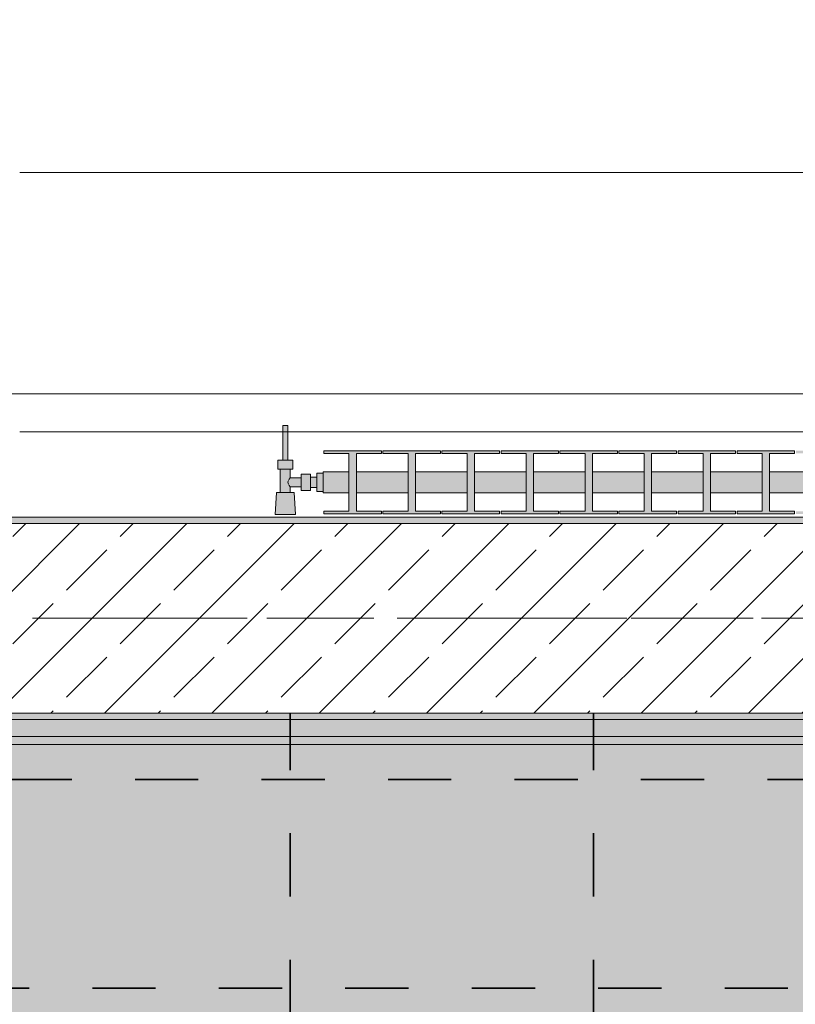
# Model space of a CAD drawing. Header units: metres. Extents: x -3.6 to 84.5, y -11 to 16.8.
# Tile 56 of 256: x 4.7 to 5.9, y 12.5 to 14.1. Entities that reach past the tile are written whole.
import ezdxf

# ---------------------------------------------------------------- set-up
doc = ezdxf.new("R2010")
doc.units = ezdxf.units.M
doc.header["$MEASUREMENT"] = 0
doc.linetypes.add('Achse', pattern=[0.2, 0.1, -0.05, 0, -0.05])
doc.linetypes.add('Strichlinie doppelt', pattern=[0.546806, 0.264583, -0.105833, 0.070556, -0.105833])
for name, color, linetype in [('154 - Bemaßung_ Beschriftung.Ausbau - Deckenspiegel', 7, 'Continuous'), ('451 - Universal.Achsen Raster', 7, 'Continuous'), ('604 - Struktur.Wand Aussen', 7, 'Continuous'), ('608 - Struktur.Träger', 7, 'Continuous'), ('801 - HKLSE.Heizung_ Klima_ Lüftung', 7, 'Continuous'), ('Neubau_651 - Abdeckung.Decke abgehängt_ bekleidet', 7, 'Continuous'), ('Neubau_653 - Abdeckung.TB Verkofferung', 7, 'Continuous')]:
    doc.layers.add(name, color=color, linetype=linetype)
doc.styles.add('ERSTELLTER_STIL_2', font='txt')
doc.dimstyles.new('ERSTELLTER_STIL__2', dxfattribs={"dimtxt": 0.1, "dimasz": 0.0532, "dimexe": 0.18, "dimexo": 0.0625, "dimgap": 0, "dimtad": 1, "dimtih": 1, "dimtoh": 1, "dimzin": 0, "dimdsep": 46, "dimtxsty": 'ERSTELLTER_STIL_2', "dimblk": 'ARROWHEAD_2', "dimblk1": 'ARROWHEAD_2', "dimblk2": 'ARROWHEAD_2', "dimcen": 0.09, "dimse1": 1, "dimse2": 1, "dimclrd": 7, "dimclre": 7, "dimclrt": 7, "dimazin": 0, "dimtfac": 1, "dimtdec": 4, "dimtmove": 0, "dimatfit": 3, "dimfxl": 1, "dimtolj": 1, "dimtzin": 0, "dimarcsym": 0})
pattern_1 = [(45, (0, 0), (-0.01767767, 0.01767767), [0, -0.025])]

# ---------------------------------------------------------------- blocks, each defined once
blk = doc.blocks.new('*D488')
at = {"layer": '154 - Bemaßung_ Beschriftung.Ausbau - Deckenspiegel', "color": 7, "linetype": 'Continuous', "lineweight": 5}
for p, q in [((4.6675, 14.5711), (4.6675, 14.6761)), ((5.1475, 14.5711), (5.1475, 14.6761)), ((4.6877, 14.6586), (4.6473, 14.5886)), ((5.1677, 14.6586), (5.1273, 14.5886)), ((4.6675, 14.6236), (5.1475, 14.6236))]:
    blk.add_line(p, q, dxfattribs=at)
at = {"layer": '154 - Bemaßung_ Beschriftung.Ausbau - Deckenspiegel', "color": 7, "lineweight": 5, "insert": (4.8316, 14.6436), "char_height": 0.1, "attachment_point": 7, "style": 'ERSTELLTER_STIL_2'}
blk.add_mtext('\\A1;{\\pql;\\fArial|b0|i0|c0|p38;48}', dxfattribs=at)
blk = doc.blocks.new('ARROWHEAD_2')
at = {"color": 0, "linetype": 'Continuous', "lineweight": 0}
for p, q in [((-0.378, -0.655), (0.378, 0.655)), ((0, 0), (-1, 0))]:
    blk.add_line(p, q, dxfattribs=at)
blk = doc.blocks.new('*D489')
at = {"layer": '154 - Bemaßung_ Beschriftung.Ausbau - Deckenspiegel', "color": 7, "linetype": 'Continuous', "lineweight": 5}
for p, q in [((5.1475, 14.5711), (5.1475, 14.6761)), ((5.6275, 14.5711), (5.6275, 14.6761)), ((5.1677, 14.6586), (5.1273, 14.5886)), ((5.6477, 14.6586), (5.6073, 14.5886)), ((5.1475, 14.6236), (5.6275, 14.6236))]:
    blk.add_line(p, q, dxfattribs=at)
at = {"layer": '154 - Bemaßung_ Beschriftung.Ausbau - Deckenspiegel', "color": 7, "lineweight": 5, "insert": (5.3116, 14.6436), "char_height": 0.1, "attachment_point": 7, "style": 'ERSTELLTER_STIL_2'}
blk.add_mtext('\\A1;{\\pql;\\fArial|b0|i0|c0|p38;48}', dxfattribs=at)
blk = doc.blocks.new('*D490')
at = {"layer": '154 - Bemaßung_ Beschriftung.Ausbau - Deckenspiegel', "color": 7, "linetype": 'Continuous', "lineweight": 5}
for p, q in [((5.6275, 14.5711), (5.6275, 14.6761)), ((6.1075, 14.5711), (6.1075, 14.6761)), ((5.6477, 14.6586), (5.6073, 14.5886)), ((6.1277, 14.6586), (6.0873, 14.5886)), ((5.6275, 14.6236), (6.1075, 14.6236))]:
    blk.add_line(p, q, dxfattribs=at)
at = {"layer": '154 - Bemaßung_ Beschriftung.Ausbau - Deckenspiegel', "color": 7, "lineweight": 5, "insert": (5.7916, 14.6436), "char_height": 0.1, "attachment_point": 7, "style": 'ERSTELLTER_STIL_2'}
blk.add_mtext('\\A1;{\\pql;\\fArial|b0|i0|c0|p38;48}', dxfattribs=at)

msp = doc.modelspace()

# ---------------------------------------------------------------- hatches: boundary and pattern name
at = {"layer": '608 - Struktur.Träger', "linetype": 'Continuous', "lineweight": 0, "true_color": 0x000000}
h = msp.add_hatch(dxfattribs=at)
h.set_pattern_fill('Beton__Stahlbeton_0001', color=18, style=0, pattern_type=2)
h.set_pattern_definition([(45, (0, 0), (-0.0848528, 0.0848528), []), (45, (-0.04243, 0.04243), (-0.0848528, 0.0848528), [0.09, -0.03])])
h.paths.add_polyline_path([(0.38, 13), (0.69, 13), (3.97, 13), (4.29, 13), (7.57, 13), (7.89, 13), (11.17, 13), (11.48, 13), (11.48, 13.3), (11.17, 13.3), (7.89, 13.3), (7.57, 13.3), (4.29, 13.3), (3.97, 13.3), (0.69, 13.3), (0.38, 13.3)])
h = msp.add_hatch(dxfattribs=at)
h.set_pattern_fill('Gips_0001', color=18, style=0, pattern_type=2)
h.set_pattern_definition(pattern_1)
h.paths.add_polyline_path([(4.29, 13.3), (7.57, 13.3), (7.57, 13.31), (4.29, 13.31)])
h = msp.add_hatch(dxfattribs=at)
h.set_pattern_fill('Gips_0001', color=18, style=0, pattern_type=2)
h.set_pattern_definition(pattern_1)
h.paths.add_polyline_path([(4.29, 12.99), (7.57, 12.99), (7.57, 13), (4.29, 13)])
at = {"layer": '801 - HKLSE.Heizung_ Klima_ Lüftung', "linetype": 'Continuous', "lineweight": 0, "true_color": 0x3a3a3a}
for points in [[(5.2, 13.3503), (5.2, 13.3797), (5.19, 13.3797), (5.19, 13.373), (5.18, 13.373), (5.18, 13.378), (5.165, 13.378), (5.165, 13.372), (5.148, 13.372), (5.148, 13.386), (5.152, 13.386), (5.152, 13.4), (5.144, 13.4), (5.144, 13.455), (5.136, 13.455), (5.136, 13.4), (5.128, 13.4), (5.128, 13.386), (5.132, 13.386), (5.132, 13.349), (5.126, 13.349), (5.124, 13.314), (5.156, 13.314), (5.154, 13.349), (5.148, 13.349), (5.148, 13.358), (5.165, 13.358), (5.165, 13.352), (5.18, 13.352), (5.18, 13.357), (5.19, 13.357), (5.19, 13.3503)], [(5.2, 13.3817), (5.2, 13.3483), (5.2408, 13.3483), (5.2408, 13.3192), (5.2012, 13.3192), (5.2012, 13.315), (5.2922, 13.315), (5.2922, 13.3192), (5.2525, 13.3192), (5.2525, 13.3483), (5.3342, 13.3483), (5.3342, 13.3192), (5.2945, 13.3192), (5.2945, 13.315), (5.3855, 13.315), (5.3855, 13.3192), (5.3458, 13.3192), (5.3458, 13.3483), (5.4275, 13.3483), (5.4275, 13.3192), (5.3878, 13.3192), (5.3878, 13.315), (5.4788, 13.315), (5.4788, 13.3192), (5.4392, 13.3192), (5.4392, 13.3483), (5.5208, 13.3483), (5.5208, 13.3192), (5.4812, 13.3192), (5.4812, 13.315), (5.5722, 13.315), (5.5722, 13.3192), (5.5325, 13.3192), (5.5325, 13.3483), (5.6142, 13.3483), (5.6142, 13.3192), (5.5745, 13.3192), (5.5745, 13.315), (5.6655, 13.315), (5.6655, 13.3192), (5.6258, 13.3192), (5.6258, 13.3483), (5.7075, 13.3483), (5.7075, 13.3192), (5.6678, 13.3192), (5.6678, 13.315), (5.7588, 13.315), (5.7588, 13.3192), (5.7192, 13.3192), (5.7192, 13.3483), (5.8008, 13.3483), (5.8008, 13.3192), (5.7612, 13.3192), (5.7612, 13.315), (5.8522, 13.315), (5.8522, 13.3192), (5.8125, 13.3192), (5.8125, 13.3483), (5.8942, 13.3483), (5.8942, 13.3192), (5.8545, 13.3192), (5.8545, 13.315), (5.9455, 13.315), (5.9455, 13.3192), (5.9058, 13.3192), (5.9058, 13.3483), (5.9875, 13.3483), (5.9875, 13.3192), (5.9478, 13.3192), (5.9478, 13.315), (6.0388, 13.315), (6.0388, 13.3192), (5.9992, 13.3192), (5.9992, 13.3483), (6.0808, 13.3483), (6.0808, 13.3192), (6.0412, 13.3192), (6.0412, 13.315), (6.1322, 13.315), (6.1322, 13.3192), (6.0925, 13.3192), (6.0925, 13.3483), (6.1742, 13.3483), (6.1742, 13.3192), (6.1345, 13.3192), (6.1345, 13.315), (6.2255, 13.315), (6.2255, 13.3192), (6.1858, 13.3192), (6.1858, 13.3483), (6.2675, 13.3483), (6.2675, 13.3192), (6.2278, 13.3192), (6.2278, 13.315), (6.3188, 13.315), (6.3188, 13.3192), (6.2792, 13.3192), (6.2792, 13.3483), (6.3608, 13.3483), (6.3608, 13.3192), (6.3212, 13.3192), (6.3212, 13.315), (6.4122, 13.315), (6.4122, 13.3192), (6.3725, 13.3192), (6.3725, 13.3483), (6.4542, 13.3483), (6.4542, 13.3192), (6.4145, 13.3192), (6.4145, 13.315), (6.5055, 13.315), (6.5055, 13.3192), (6.4658, 13.3192), (6.4658, 13.3483), (6.5475, 13.3483), (6.5475, 13.3192), (6.5078, 13.3192), (6.5078, 13.315), (6.5988, 13.315), (6.5988, 13.3192), (6.5592, 13.3192), (6.5592, 13.3483), (6.6, 13.3483), (6.6, 13.3817), (6.5592, 13.3817), (6.5592, 13.4108), (6.5988, 13.4108), (6.5988, 13.415), (6.5078, 13.415), (6.5078, 13.4108), (6.5475, 13.4108), (6.5475, 13.3817), (6.4658, 13.3817), (6.4658, 13.4108), (6.5055, 13.4108), (6.5055, 13.415), (6.4145, 13.415), (6.4145, 13.4108), (6.4542, 13.4108), (6.4542, 13.3817), (6.3725, 13.3817), (6.3725, 13.4108), (6.4122, 13.4108), (6.4122, 13.415), (6.3212, 13.415), (6.3212, 13.4108), (6.3608, 13.4108), (6.3608, 13.3817), (6.2792, 13.3817), (6.2792, 13.4108), (6.3188, 13.4108), (6.3188, 13.415), (6.2278, 13.415), (6.2278, 13.4108), (6.2675, 13.4108), (6.2675, 13.3817), (6.1858, 13.3817), (6.1858, 13.4108), (6.2255, 13.4108), (6.2255, 13.415), (6.1345, 13.415), (6.1345, 13.4108), (6.1742, 13.4108), (6.1742, 13.3817), (6.0925, 13.3817), (6.0925, 13.4108), (6.1322, 13.4108), (6.1322, 13.415), (6.0412, 13.415), (6.0412, 13.4108), (6.0808, 13.4108), (6.0808, 13.3817), (5.9992, 13.3817), (5.9992, 13.4108), (6.0388, 13.4108), (6.0388, 13.415), (5.9478, 13.415), (5.9478, 13.4108), (5.9875, 13.4108), (5.9875, 13.3817), (5.9058, 13.3817), (5.9058, 13.4108), (5.9455, 13.4108), (5.9455, 13.415), (5.8545, 13.415), (5.8545, 13.4108), (5.8942, 13.4108), (5.8942, 13.3817), (5.8125, 13.3817), (5.8125, 13.4108), (5.8522, 13.4108), (5.8522, 13.415), (5.7612, 13.415), (5.7612, 13.4108), (5.8008, 13.4108), (5.8008, 13.3817), (5.7192, 13.3817), (5.7192, 13.4108), (5.7588, 13.4108), (5.7588, 13.415), (5.6678, 13.415), (5.6678, 13.4108), (5.7075, 13.4108), (5.7075, 13.3817), (5.6258, 13.3817), (5.6258, 13.4108), (5.6655, 13.4108), (5.6655, 13.415), (5.5745, 13.415), (5.5745, 13.4108), (5.6142, 13.4108), (5.6142, 13.3817), (5.5325, 13.3817), (5.5325, 13.4108), (5.5722, 13.4108), (5.5722, 13.415), (5.4812, 13.415), (5.4812, 13.4108), (5.5208, 13.4108), (5.5208, 13.3817), (5.4392, 13.3817), (5.4392, 13.4108), (5.4788, 13.4108), (5.4788, 13.415), (5.3878, 13.415), (5.3878, 13.4108), (5.4275, 13.4108), (5.4275, 13.3817), (5.3458, 13.3817), (5.3458, 13.4108), (5.3855, 13.4108), (5.3855, 13.415), (5.2945, 13.415), (5.2945, 13.4108), (5.3342, 13.4108), (5.3342, 13.3817), (5.2525, 13.3817), (5.2525, 13.4108), (5.2922, 13.4108), (5.2922, 13.415), (5.2012, 13.415), (5.2012, 13.4108), (5.2408, 13.4108), (5.2408, 13.3817)]]:
    msp.add_hatch(color=250, dxfattribs=at).paths.add_polyline_path(points)
at = {"layer": 'Neubau_651 - Abdeckung.Decke abgehängt_ bekleidet', "linetype": 'Continuous', "lineweight": 13, "true_color": 0xffbfbf}
h = msp.add_hatch(dxfattribs=at)
h.set_pattern_fill('sechseckig_0001', color=254, style=0, pattern_type=2)
h.set_pattern_definition([(90, (0, 0), (-0.1299038, 0), [0.075, -0.15]), (90, (-0.06495, 0.1125), (-0.1299038, 0), [0.075, -0.15]), (150, (5e-18, 0.075), (0.0649519, 0.1125), [0.075, -0.15]), (150, (-0.1299, 0.075), (0.0649519, 0.1125), [0.075, -0.15]), (210, (0, 0), (-0.0649519, 0.1125), [0.075, -0.15]), (210, (-0.1299, 8e-18), (-0.0649519, 0.1125), [0.075, -0.15])])
h.paths.add_polyline_path([(0.7025, 12.69), (0.235, 12.69), (0.235, 8.51), (7.66, 8.51), (7.66, 12.99), (0.7025, 12.99)])
h.paths.add_polyline_path([(0.7475, 9.15), (0.7475, 12.45), (7.1475, 12.45), (7.1475, 9.15)], flags=0)
at = {"layer": 'Neubau_653 - Abdeckung.TB Verkofferung', "linetype": 'Continuous', "lineweight": 0, "true_color": 0x000000}
h = msp.add_hatch(dxfattribs=at)
h.set_pattern_fill('Gips_0001', color=18, style=0, pattern_type=2)
h.set_pattern_definition(pattern_1)
h.paths.add_polyline_path([(0.7025, 12.9505), (7.55, 12.9505), (7.55, 12.963), (0.7025, 12.963)])

# ---------------------------------------------------------------- linework, layer by layer
at = {"layer": '451 - Universal.Achsen Raster', "color": 160, "linetype": 'Strichlinie doppelt', "lineweight": 9, "true_color": 0x3232ff}
msp.add_line((64.935, 13.15), (-3.175, 13.15), dxfattribs=at)
at = {"layer": '604 - Struktur.Wand Aussen', "color": 7, "linetype": 'Continuous', "lineweight": 13}
for p, q in [((7.12, 13.855), (4.72, 13.855)), ((4.72, 13.445), (7.12, 13.445))]:
    msp.add_line(p, q, dxfattribs=at)
at = {"layer": '608 - Struktur.Träger', "color": 7, "linetype": 'Continuous', "lineweight": 13}
for p, q in [((0.38, 13.31), (11.48, 13.31)), ((7.57, 13.3), (4.29, 13.3)), ((0.38, 12.99), (11.48, 12.99))]:
    msp.add_line(p, q, dxfattribs=at)
at = {"layer": '608 - Struktur.Träger', "color": 7, "linetype": 'Continuous', "lineweight": 5}
for p, q in [((7.57, 13.31), (4.29, 13.31)), ((7.57, 12.99), (4.29, 12.99))]:
    msp.add_line(p, q, dxfattribs=at)
at = {"layer": '608 - Struktur.Träger', "color": 7, "linetype": 'Achse', "lineweight": 9}
msp.add_line((0.38, 13.15), (11.48, 13.15), dxfattribs=at)
at = {"layer": '608 - Struktur.Träger', "color": 7, "linetype": 'Continuous', "lineweight": 13, "flags": 128}
msp.add_lwpolyline([(11.48, 13), (11.17, 13), (7.89, 13), (7.57, 13), (4.29, 13), (3.97, 13), (0.69, 13), (0.38, 13)], dxfattribs=at)
at = {"layer": '801 - HKLSE.Heizung_ Klima_ Lüftung', "color": 7, "linetype": 'Continuous', "lineweight": 5, "true_color": 0xebebeb}
for p, q in [((5.1372, 13.455), (5.136, 13.455)), ((5.136, 13.455), (5.136, 13.4)), ((5.14, 13.455), (5.1372, 13.455)), ((5.1428, 13.455), (5.14, 13.455)), ((5.144, 13.455), (5.1428, 13.455)), ((5.144, 13.455), (5.144, 13.4)), ((5.2012, 13.415), (5.2012, 13.4108)), ((5.2922, 13.415), (5.2012, 13.415)), ((5.2012, 13.415), (5.2012, 13.4108)), ((5.2012, 13.4108), (5.2408, 13.4108)), ((5.2408, 13.4108), (5.2408, 13.3192)), ((5.2525, 13.3192), (5.2525, 13.4108)), ((5.2525, 13.4108), (5.2922, 13.4108)), ((5.2922, 13.4108), (5.2922, 13.415)), ((5.2945, 13.415), (5.2945, 13.4108)), ((5.3855, 13.415), (5.2945, 13.415)), ((5.2945, 13.415), (5.2945, 13.4108)), ((5.2945, 13.4108), (5.3342, 13.4108)), ((5.3342, 13.4108), (5.3342, 13.3192)), ((5.3458, 13.3192), (5.3458, 13.4108)), ((5.3458, 13.4108), (5.3855, 13.4108)), ((5.3855, 13.4108), (5.3855, 13.415)), ((5.3855, 13.4108), (5.3855, 13.415)), ((5.4788, 13.415), (5.3878, 13.415)), ((5.3878, 13.415), (5.3878, 13.4108)), ((5.3878, 13.4108), (5.4275, 13.4108)), ((5.4275, 13.4108), (5.4275, 13.3192)), ((5.4392, 13.3192), (5.4392, 13.4108)), ((5.4392, 13.4108), (5.4788, 13.4108)), ((5.4788, 13.4108), (5.4788, 13.415)), ((5.4788, 13.4108), (5.4788, 13.415)), ((5.5722, 13.415), (5.4812, 13.415)), ((5.4812, 13.415), (5.4812, 13.4108)), ((5.4812, 13.4108), (5.5208, 13.4108)), ((5.5208, 13.4108), (5.5208, 13.3192)), ((5.5325, 13.3192), (5.5325, 13.4108)), ((5.5325, 13.4108), (5.5722, 13.4108)), ((5.5722, 13.4108), (5.5722, 13.415)), ((5.5745, 13.415), (5.5745, 13.4108)), ((5.6655, 13.415), (5.5745, 13.415)), ((5.5745, 13.415), (5.5745, 13.4108)), ((5.5745, 13.4108), (5.6142, 13.4108)), ((5.6142, 13.4108), (5.6142, 13.3192)), ((5.6258, 13.3192), (5.6258, 13.4108)), ((5.6258, 13.4108), (5.6655, 13.4108)), ((5.6655, 13.4108), (5.6655, 13.415)), ((5.6655, 13.4108), (5.6655, 13.415)), ((5.7588, 13.415), (5.6678, 13.415)), ((5.6678, 13.415), (5.6678, 13.4108)), ((5.6678, 13.4108), (5.7075, 13.4108)), ((5.7075, 13.4108), (5.7075, 13.3192)), ((5.7192, 13.3192), (5.7192, 13.4108)), ((5.7192, 13.4108), (5.7588, 13.4108)), ((5.7588, 13.4108), (5.7588, 13.415)), ((5.7612, 13.415), (5.7612, 13.4108)), ((5.8522, 13.415), (5.7612, 13.415)), ((5.7612, 13.415), (5.7612, 13.4108)), ((5.7612, 13.4108), (5.8008, 13.4108)), ((5.8008, 13.4108), (5.8008, 13.3192)), ((5.8125, 13.3192), (5.8125, 13.4108)), ((5.8125, 13.4108), (5.8522, 13.4108)), ((5.8522, 13.4108), (5.8522, 13.415)), ((5.9455, 13.415), (5.8545, 13.415)), ((5.8545, 13.415), (5.8545, 13.4108)), ((5.8545, 13.4108), (5.8942, 13.4108)), ((5.8942, 13.4108), (5.8942, 13.3192)), ((5.9058, 13.3192), (5.9058, 13.4108)), ((5.9058, 13.4108), (5.9455, 13.4108)), ((5.9455, 13.4108), (5.9455, 13.415)), ((5.9455, 13.4108), (5.9455, 13.415)), ((5.134, 13.4), (5.128, 13.4)), ((5.128, 13.4), (5.128, 13.386)), ((5.146, 13.4), (5.134, 13.4)), ((5.1372, 13.4), (5.136, 13.4)), ((5.14, 13.4), (5.1372, 13.4)), ((5.1428, 13.4), (5.14, 13.4)), ((5.144, 13.4), (5.1428, 13.4)), ((5.152, 13.4), (5.146, 13.4)), ((5.152, 13.4), (5.152, 13.386)), ((5.134, 13.386), (5.128, 13.386)), ((5.132, 13.386), (5.132, 13.349)), ((5.146, 13.386), (5.134, 13.386)), ((5.152, 13.386), (5.146, 13.386)), ((5.148, 13.386), (5.148, 13.372)), ((5.165, 13.378), (5.165, 13.3715)), ((5.165, 13.378), (5.18, 13.378)), ((5.18, 13.378), (5.18, 13.3715)), ((5.19, 13.3797), (5.19, 13.365)), ((5.19, 13.3797), (5.2, 13.3797)), ((5.19, 13.3797), (5.19, 13.365)), ((5.19, 13.3797), (5.2, 13.3797)), ((5.2, 13.3817), (5.2, 13.3768)), ((5.2, 13.3817), (5.2408, 13.3817)), ((5.2, 13.3768), (5.2, 13.365)), ((5.2525, 13.3817), (5.3342, 13.3817)), ((5.3458, 13.3817), (5.4275, 13.3817)), ((5.4392, 13.3817), (5.5208, 13.3817)), ((5.5325, 13.3817), (5.6142, 13.3817)), ((5.6258, 13.3817), (5.7075, 13.3817)), ((5.7192, 13.3817), (5.8008, 13.3817)), ((5.8125, 13.3817), (5.8942, 13.3817)), ((5.9058, 13.3817), (5.9875, 13.3817)), ((5.1453, 13.3679), (5.1439, 13.365)), ((5.1439, 13.365), (5.1453, 13.3621)), ((5.1463, 13.3699), (5.1458, 13.3689)), ((5.1458, 13.3611), (5.1463, 13.3601)), ((5.148, 13.372), (5.1463, 13.3699)), ((5.1463, 13.3601), (5.148, 13.358)), ((5.148, 13.372), (5.165, 13.372)), ((5.165, 13.3715), (5.165, 13.3585)), ((5.18, 13.373), (5.19, 13.373)), ((5.18, 13.3715), (5.18, 13.3585)), ((5.19, 13.373), (5.19, 13.3707)), ((5.19, 13.3707), (5.19, 13.365)), ((5.19, 13.365), (5.19, 13.3503)), ((5.19, 13.365), (5.19, 13.3503)), ((5.19, 13.365), (5.19, 13.3593)), ((5.19, 13.3593), (5.19, 13.357)), ((5.2, 13.365), (5.2, 13.3532)), ((5.126, 13.349), (5.124, 13.314)), ((5.1301, 13.349), (5.126, 13.349)), ((5.14, 13.349), (5.1301, 13.349)), ((5.1499, 13.349), (5.14, 13.349)), ((5.148, 13.358), (5.148, 13.349)), ((5.148, 13.358), (5.165, 13.358)), ((5.154, 13.349), (5.1499, 13.349)), ((5.154, 13.349), (5.156, 13.314)), ((5.165, 13.3585), (5.165, 13.352)), ((5.165, 13.352), (5.18, 13.352)), ((5.18, 13.3585), (5.18, 13.352)), ((5.18, 13.357), (5.19, 13.357)), ((5.19, 13.3503), (5.2, 13.3503)), ((5.19, 13.3503), (5.2, 13.3503)), ((5.19, 13.3503), (5.2, 13.3503)), ((5.19, 13.3503), (5.2, 13.3503)), ((5.2, 13.3532), (5.2, 13.3483)), ((5.2, 13.3483), (5.2408, 13.3483)), ((5.2525, 13.3483), (5.3342, 13.3483)), ((5.3458, 13.3483), (5.4275, 13.3483)), ((5.4392, 13.3483), (5.5208, 13.3483)), ((5.5325, 13.3483), (5.6142, 13.3483)), ((5.6258, 13.3483), (5.7075, 13.3483)), ((5.7192, 13.3483), (5.8008, 13.3483)), ((5.8125, 13.3483), (5.8942, 13.3483)), ((5.9058, 13.3483), (5.9875, 13.3483)), ((5.1287, 13.314), (5.124, 13.314)), ((5.124, 13.314), (5.1287, 13.314)), ((5.14, 13.314), (5.1287, 13.314)), ((5.1287, 13.314), (5.14, 13.314)), ((5.1513, 13.314), (5.14, 13.314)), ((5.14, 13.314), (5.1513, 13.314)), ((5.1513, 13.314), (5.156, 13.314)), ((5.156, 13.314), (5.1513, 13.314)), ((5.2012, 13.3192), (5.2012, 13.315)), ((5.2408, 13.3192), (5.2012, 13.3192)), ((5.2012, 13.3192), (5.2012, 13.315)), ((5.2012, 13.315), (5.2922, 13.315)), ((5.2012, 13.315), (5.2922, 13.315)), ((5.2922, 13.3192), (5.2525, 13.3192)), ((5.2922, 13.315), (5.2922, 13.3192)), ((5.2945, 13.3192), (5.2945, 13.315)), ((5.3342, 13.3192), (5.2945, 13.3192)), ((5.2945, 13.3192), (5.2945, 13.315)), ((5.2945, 13.315), (5.3855, 13.315)), ((5.2945, 13.315), (5.3855, 13.315)), ((5.3855, 13.3192), (5.3458, 13.3192)), ((5.3855, 13.315), (5.3855, 13.3192)), ((5.3855, 13.315), (5.3855, 13.3192)), ((5.4275, 13.3192), (5.3878, 13.3192)), ((5.3878, 13.3192), (5.3878, 13.315)), ((5.3878, 13.315), (5.4788, 13.315)), ((5.3878, 13.315), (5.4788, 13.315)), ((5.4788, 13.3192), (5.4392, 13.3192)), ((5.4788, 13.315), (5.4788, 13.3192)), ((5.4788, 13.315), (5.4788, 13.3192)), ((5.5208, 13.3192), (5.4812, 13.3192)), ((5.4812, 13.3192), (5.4812, 13.315)), ((5.4812, 13.315), (5.5722, 13.315)), ((5.4812, 13.315), (5.5722, 13.315)), ((5.5722, 13.3192), (5.5325, 13.3192)), ((5.5722, 13.315), (5.5722, 13.3192)), ((5.5745, 13.3192), (5.5745, 13.315)), ((5.6142, 13.3192), (5.5745, 13.3192)), ((5.5745, 13.3192), (5.5745, 13.315)), ((5.5745, 13.315), (5.6655, 13.315)), ((5.5745, 13.315), (5.6655, 13.315)), ((5.6655, 13.3192), (5.6258, 13.3192)), ((5.6655, 13.315), (5.6655, 13.3192)), ((5.6655, 13.315), (5.6655, 13.3192)), ((5.7075, 13.3192), (5.6678, 13.3192)), ((5.6678, 13.3192), (5.6678, 13.315)), ((5.6678, 13.315), (5.7588, 13.315)), ((5.6678, 13.315), (5.7588, 13.315)), ((5.7588, 13.3192), (5.7192, 13.3192)), ((5.7588, 13.315), (5.7588, 13.3192)), ((5.7612, 13.3192), (5.7612, 13.315)), ((5.8008, 13.3192), (5.7612, 13.3192)), ((5.7612, 13.3192), (5.7612, 13.315)), ((5.7612, 13.315), (5.8522, 13.315)), ((5.7612, 13.315), (5.8522, 13.315)), ((5.8522, 13.3192), (5.8125, 13.3192)), ((5.8522, 13.315), (5.8522, 13.3192)), ((5.8942, 13.3192), (5.8545, 13.3192)), ((5.8545, 13.3192), (5.8545, 13.315)), ((5.8545, 13.315), (5.9455, 13.315)), ((5.8545, 13.315), (5.9455, 13.315)), ((5.9455, 13.3192), (5.9058, 13.3192)), ((5.9455, 13.315), (5.9455, 13.3192)), ((5.9455, 13.315), (5.9455, 13.3192))]:
    msp.add_line(p, q, dxfattribs=at)
at = {"layer": 'Neubau_651 - Abdeckung.Decke abgehängt_ bekleidet', "color": 1, "linetype": 'Achse', "lineweight": 35}
for p, q in [((5.1475, 8.51), (5.1475, 13)), ((5.6275, 8.51), (5.6275, 13)), ((0.7025, 12.895), (7.66, 12.895)), ((0.235, 12.565), (7.66, 12.565))]:
    msp.add_line(p, q, dxfattribs=at)
at = {"layer": 'Neubau_651 - Abdeckung.Decke abgehängt_ bekleidet', "color": 1, "linetype": 'Continuous', "lineweight": 13, "flags": 128}
msp.add_lwpolyline([(0.7025, 12.69), (0.235, 12.69), (0.235, 8.51), (7.66, 8.51), (7.66, 12.99), (0.7025, 12.99)], close=True, dxfattribs=at)
at = {"layer": 'Neubau_653 - Abdeckung.TB Verkofferung', "color": 1, "linetype": 'Continuous', "lineweight": 9}
for p, q in [((0.7025, 13.505), (7.55, 13.505)), ((0.7025, 12.9505), (7.55, 12.9505))]:
    msp.add_line(p, q, dxfattribs=at)
at = {"layer": 'Neubau_653 - Abdeckung.TB Verkofferung', "color": 1, "linetype": 'Continuous', "lineweight": 5}
for p, q in [((7.55, 12.99), (0.7025, 12.99)), ((7.55, 12.963), (0.7025, 12.963)), ((7.55, 12.9505), (0.7025, 12.9505))]:
    msp.add_line(p, q, dxfattribs=at)

# ---------------------------------------------------------------- dimensions: what is measured, and where the dimension line sits
at = {"layer": '154 - Bemaßung_ Beschriftung.Ausbau - Deckenspiegel', "color": 7, "linetype": 'Continuous', "lineweight": 5}
for base, p1, p2, picture, middle in [((5.1475, 14.6236), (4.6675, 12.6447), (5.1475, 12.6491), '*D488', (4.9078, 14.6936)), ((5.6275, 14.6236), (5.1475, 12.6491), (5.6275, 12.6359), '*D489', (5.3878, 14.6936)), ((6.1075, 14.6236), (5.6275, 12.6359), (6.1075, 10.7849), '*D490', (5.8678, 14.6936))]:
    dim = msp.add_linear_dim(base=base, p1=p1, p2=p2, dimstyle='ERSTELLTER_STIL__2', dxfattribs=at)
    dim.commit()
    dim.dimension.update_dxf_attribs({"geometry": picture, "text_midpoint": middle, "dimtype": 160})

doc.saveas('drawing.dxf')
